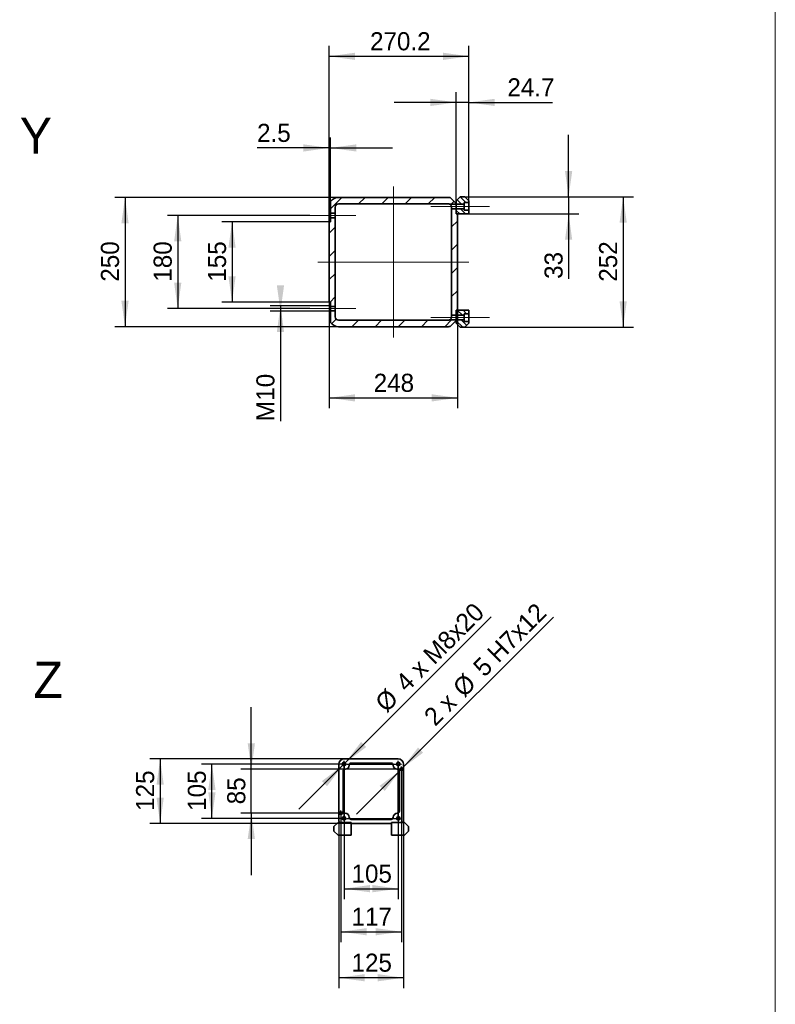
# Model space of a CAD drawing. Header units: millimetres. Extents: x 21 to 401, y 28 to 281.
# Tile 13 of 14: x 328 to 401, y 90 to 185. Entities that reach past the tile are written whole.
import ezdxf

# ---------------------------------------------------------------- set-up
doc = ezdxf.new("R2010")
doc.units = ezdxf.units.MM
doc.linetypes.add('SLD-Durchgehend', pattern=[0])
doc.linetypes.add('SLD-Punktstrich', pattern=[19.05, 15.24, -1.27, 1.27, -1.27])
doc.layers.add('KOPF', color=7, linetype='SLD-Durchgehend')
doc.styles.add('SLDTEXTSTYLE0', font='Gill Sans MT Pro Medium')
doc.styles.add('SLDTEXTSTYLE2', font='GIL_____.TTF')
doc.dimstyles.new('SLDDIMSTYLE4', dxfattribs={"dimtxt": 1.75, "dimasz": 2.5, "dimexe": 0, "dimexo": 0.0625, "dimgap": 0.4375, "dimtad": 1, "dimlfac": 20, "dimrnd": 1e-09, "dimzin": 12, "dimdsep": 46, "dimtxsty": 'SLDTEXTSTYLE2', "dimsah": 1, "dimcen": 0.09, "dimadec": 0, "dimazin": 3, "dimtfac": 1, "dimtmove": 0, "dimatfit": 0, "dimfxl": 1, "dimfrac": 2, "dimtolj": 1, "dimtzin": 12, "dimarcsym": 0})
doc.dimstyles.new('SLDDIMSTYLE5', dxfattribs={"dimtxt": 1.75, "dimasz": 2.5, "dimexe": 0, "dimexo": 0.0625, "dimgap": 0.4375, "dimtad": 1, "dimlfac": 20, "dimrnd": 1e-09, "dimzin": 12, "dimdsep": 46, "dimtxsty": 'SLDTEXTSTYLE2', "dimsah": 1, "dimcen": 0.09, "dimadec": 0, "dimazin": 3, "dimtfac": 1, "dimtofl": 0, "dimtmove": 0, "dimatfit": 3, "dimfxl": 1, "dimfrac": 2, "dimtolj": 1, "dimtzin": 12, "dimarcsym": 0})
doc.dimstyles.new('SLDDIMSTYLE7', dxfattribs={"dimtxt": 1.75, "dimasz": 2.5, "dimexe": 0, "dimexo": 0.0625, "dimgap": 0.4375, "dimtad": 1, "dimlfac": 20, "dimrnd": 1e-09, "dimzin": 12, "dimdsep": 46, "dimtxsty": 'SLDTEXTSTYLE2', "dimsah": 1, "dimcen": 0, "dimadec": 0, "dimazin": 3, "dimtfac": 1, "dimtmove": 0, "dimatfit": 3, "dimfxl": 1, "dimfrac": 2, "dimtolj": 1, "dimtzin": 12, "dimarcsym": 0})

# ---------------------------------------------------------------- blocks, each defined once
blk = doc.blocks.new('_D_31')
at = {"layer": 'KOPF'}
for p, q in [((358.47, 167.969), (336.821, 167.969)), ((337.821, 167.969), (337.821, 155.469)), ((358.47, 155.469), (336.821, 155.469))]:
    blk.add_line(p, q, dxfattribs=at)
for points in [[(337.821, 167.969), (337.471, 165.469), (338.171, 165.469)], [(337.821, 155.469), (338.171, 157.969), (337.471, 157.969)]]:
    blk.add_solid(points, dxfattribs=at)
at = {"layer": 'KOPF', "insert": (335.488, 159.819), "char_height": 1.75, "attachment_point": 1, "rotation": 90, "style": 'SLDTEXTSTYLE2'}
blk.add_mtext('250', dxfattribs=at)
blk = doc.blocks.new('_D_32')
at = {"layer": 'KOPF'}
for p, q in [((357.583, 165.594), (347.175, 165.594)), ((348.175, 165.594), (348.175, 157.844)), ((357.583, 157.844), (347.175, 157.844))]:
    blk.add_line(p, q, dxfattribs=at)
for points in [[(348.175, 165.594), (347.825, 163.094), (348.525, 163.094)], [(348.175, 157.844), (348.525, 160.344), (347.825, 160.344)]]:
    blk.add_solid(points, dxfattribs=at)
at = {"layer": 'KOPF', "insert": (345.843, 159.819), "char_height": 1.75, "attachment_point": 1, "rotation": 90, "style": 'SLDTEXTSTYLE2'}
blk.add_mtext('155', dxfattribs=at)
blk = doc.blocks.new('_D_33')
at = {"layer": 'KOPF'}
for p, q in [((357.583, 165.594), (357.583, 173.75)), ((357.708, 166.006), (357.708, 173.75)), ((357.583, 172.75), (350.597, 172.75)), ((357.583, 172.75), (357.708, 172.75)), ((357.708, 172.75), (363.708, 172.75))]:
    blk.add_line(p, q, dxfattribs=at)
for points in [[(357.583, 172.75), (355.083, 173.1), (355.083, 172.4)], [(357.708, 172.75), (360.208, 172.4), (360.208, 173.1)]]:
    blk.add_solid(points, dxfattribs=at)
at = {"layer": 'KOPF', "insert": (350.597, 175.082), "char_height": 1.75, "attachment_point": 1, "style": 'SLDTEXTSTYLE2'}
blk.add_mtext('2.5', dxfattribs=at)
blk = doc.blocks.new('_D_34')
at = {"layer": 'KOPF'}
for p, q in [((369.858, 167.629), (369.858, 178.151)), ((371.093, 167.629), (371.093, 178.151)), ((369.858, 177.151), (363.858, 177.151)), ((371.093, 177.151), (369.858, 177.151)), ((371.093, 177.151), (379.167, 177.151))]:
    blk.add_line(p, q, dxfattribs=at)
for points in [[(369.858, 177.151), (367.358, 177.501), (367.358, 176.801)], [(371.093, 177.151), (373.593, 176.801), (373.593, 177.501)]]:
    blk.add_solid(points, dxfattribs=at)
at = {"layer": 'KOPF', "insert": (374.814, 179.483), "char_height": 1.75, "attachment_point": 1, "style": 'SLDTEXTSTYLE2'}
blk.add_mtext('24.7', dxfattribs=at)
blk = doc.blocks.new('_D_35')
at = {"layer": 'KOPF'}
for p, q in [((370.703, 168.019), (387.015, 168.019)), ((386.015, 168.019), (386.015, 155.419)), ((370.703, 155.419), (387.015, 155.419))]:
    blk.add_line(p, q, dxfattribs=at)
for points in [[(386.015, 168.019), (385.665, 165.519), (386.365, 165.519)], [(386.015, 155.419), (386.365, 157.919), (385.665, 157.919)]]:
    blk.add_solid(points, dxfattribs=at)
at = {"layer": 'KOPF', "insert": (383.682, 159.819), "char_height": 1.75, "attachment_point": 1, "rotation": 90, "style": 'SLDTEXTSTYLE2'}
blk.add_mtext('252', dxfattribs=at)
blk = doc.blocks.new('_D_36')
at = {"layer": 'KOPF'}
for p, q in [((380.738, 168.019), (380.738, 174.019)), ((370.703, 168.019), (381.738, 168.019)), ((380.738, 168.019), (380.738, 166.369)), ((371.093, 166.369), (381.738, 166.369)), ((380.738, 166.369), (380.738, 160.089))]:
    blk.add_line(p, q, dxfattribs=at)
for points in [[(380.738, 168.019), (381.088, 170.519), (380.388, 170.519)], [(380.738, 166.369), (380.388, 163.869), (381.088, 163.869)]]:
    blk.add_solid(points, dxfattribs=at)
at = {"layer": 'KOPF', "insert": (378.406, 160.089), "char_height": 1.75, "attachment_point": 1, "rotation": 90, "style": 'SLDTEXTSTYLE2'}
blk.add_mtext('33', dxfattribs=at)
blk = doc.blocks.new('_D_37')
at = {"layer": 'KOPF'}
for p, q in [((355.708, 166.219), (341.921, 166.219)), ((342.921, 166.219), (342.921, 157.219)), ((355.708, 157.219), (341.921, 157.219))]:
    blk.add_line(p, q, dxfattribs=at)
for points in [[(342.921, 166.219), (342.571, 163.719), (343.271, 163.719)], [(342.921, 157.219), (343.271, 159.719), (342.571, 159.719)]]:
    blk.add_solid(points, dxfattribs=at)
at = {"layer": 'KOPF', "insert": (340.589, 159.819), "char_height": 1.75, "attachment_point": 1, "rotation": 90, "style": 'SLDTEXTSTYLE2'}
blk.add_mtext('180', dxfattribs=at)
blk = doc.blocks.new('_D_38')
at = {"layer": 'KOPF'}
for p, q in [((357.708, 157.469), (351.861, 157.469)), ((352.861, 157.469), (352.861, 156.969)), ((357.708, 156.969), (351.861, 156.969)), ((352.861, 156.969), (352.861, 146.33))]:
    blk.add_line(p, q, dxfattribs=at)
for points in [[(352.861, 156.969), (353.211, 159.469), (352.511, 159.469)], [(352.861, 157.469), (352.511, 154.969), (353.211, 154.969)]]:
    blk.add_solid(points, dxfattribs=at)
at = {"layer": 'KOPF', "char_height": 1.75, "attachment_point": 1, "rotation": 90, "style": 'SLDTEXTSTYLE2'}
for s, insert in [('10', (350.529, 148.308)), ('M', (350.529, 146.33))]:
    blk.add_mtext(s, dxfattribs=dict(at, insert=insert))
blk = doc.blocks.new('_D_39')
at = {"layer": 'KOPF'}
for p, q in [((357.583, 165.594), (357.583, 182.607)), ((371.093, 167.629), (371.093, 182.607)), ((357.583, 181.607), (371.093, 181.607))]:
    blk.add_line(p, q, dxfattribs=at)
for points in [[(357.583, 181.607), (360.083, 181.257), (360.083, 181.957)], [(371.093, 181.607), (368.593, 181.957), (368.593, 181.257)]]:
    blk.add_solid(points, dxfattribs=at)
at = {"layer": 'KOPF', "insert": (361.528, 183.94), "char_height": 1.75, "attachment_point": 1, "style": 'SLDTEXTSTYLE2'}
blk.add_mtext('270.2', dxfattribs=at)
blk = doc.blocks.new('_D_40')
at = {"layer": 'KOPF'}
for p, q in [((357.583, 157.844), (357.583, 147.585)), ((369.983, 157.069), (369.983, 147.585)), ((357.583, 148.585), (369.983, 148.585))]:
    blk.add_line(p, q, dxfattribs=at)
for points in [[(357.583, 148.585), (360.083, 148.235), (360.083, 148.935)], [(369.983, 148.585), (367.483, 148.935), (367.483, 148.235)]]:
    blk.add_solid(points, dxfattribs=at)
at = {"layer": 'KOPF', "insert": (361.883, 150.918), "char_height": 1.75, "attachment_point": 1, "style": 'SLDTEXTSTYLE2'}
blk.add_mtext('248', dxfattribs=at)
blk = doc.blocks.new('_D_49')
at = {"layer": 'KOPF'}
for p, q in [((358.512, 107.657), (358.512, 91.52)), ((364.762, 107.657), (364.762, 91.52)), ((364.762, 92.52), (358.512, 92.52))]:
    blk.add_line(p, q, dxfattribs=at)
for points in [[(358.512, 92.52), (361.012, 92.17), (361.012, 92.87)], [(364.762, 92.52), (362.262, 92.87), (362.262, 92.17)]]:
    blk.add_solid(points, dxfattribs=at)
at = {"layer": 'KOPF', "insert": (359.738, 94.853), "char_height": 1.75, "attachment_point": 1, "style": 'SLDTEXTSTYLE2'}
blk.add_mtext('125', dxfattribs=at)
blk = doc.blocks.new('_D_50')
at = {"layer": 'KOPF'}
for p, q in [((359.012, 113.182), (359.012, 100.131)), ((364.262, 113.182), (364.262, 100.131)), ((359.012, 101.131), (364.262, 101.131))]:
    blk.add_line(p, q, dxfattribs=at)
for points in [[(359.012, 101.131), (361.512, 100.781), (361.512, 101.481)], [(364.262, 101.131), (361.762, 101.481), (361.762, 100.781)]]:
    blk.add_solid(points, dxfattribs=at)
at = {"layer": 'KOPF', "insert": (359.738, 103.464), "char_height": 1.75, "attachment_point": 1, "style": 'SLDTEXTSTYLE2'}
blk.add_mtext('105', dxfattribs=at)
blk = doc.blocks.new('_D_51')
at = {"layer": 'KOPF'}
for p, q in [((359.012, 113.182), (345.228, 113.182)), ((346.228, 107.932), (346.228, 113.182)), ((359.012, 107.932), (345.228, 107.932))]:
    blk.add_line(p, q, dxfattribs=at)
for points in [[(346.228, 113.182), (345.878, 110.682), (346.578, 110.682)], [(346.228, 107.932), (346.578, 110.432), (345.878, 110.432)]]:
    blk.add_solid(points, dxfattribs=at)
at = {"layer": 'KOPF', "insert": (343.895, 108.657), "char_height": 1.75, "attachment_point": 1, "rotation": 90, "style": 'SLDTEXTSTYLE2'}
blk.add_mtext('105', dxfattribs=at)
blk = doc.blocks.new('_D_52')
at = {"layer": 'KOPF'}
for p, q in [((359.012, 113.682), (340.221, 113.682)), ((341.221, 113.682), (341.221, 107.432)), ((359.687, 107.432), (340.221, 107.432))]:
    blk.add_line(p, q, dxfattribs=at)
for points in [[(341.221, 113.682), (340.871, 111.182), (341.571, 111.182)], [(341.221, 107.432), (341.571, 109.932), (340.871, 109.932)]]:
    blk.add_solid(points, dxfattribs=at)
at = {"layer": 'KOPF', "insert": (338.888, 108.657), "char_height": 1.75, "attachment_point": 1, "rotation": 90, "style": 'SLDTEXTSTYLE2'}
blk.add_mtext('125', dxfattribs=at)
blk = doc.blocks.new('_D_53')
at = {"layer": 'KOPF'}
for p, q in [((364.562, 112.682), (364.562, 95.969)), ((358.712, 108.432), (358.712, 95.969)), ((358.712, 96.969), (364.562, 96.969))]:
    blk.add_line(p, q, dxfattribs=at)
for points in [[(358.712, 96.969), (361.212, 96.619), (361.212, 97.319)], [(364.562, 96.969), (362.062, 97.319), (362.062, 96.619)]]:
    blk.add_solid(points, dxfattribs=at)
at = {"layer": 'KOPF', "insert": (359.738, 99.301), "char_height": 1.75, "attachment_point": 1, "style": 'SLDTEXTSTYLE2'}
blk.add_mtext('117', dxfattribs=at)
blk = doc.blocks.new('_D_54')
at = {"layer": 'KOPF'}
for p, q in [((350.041, 112.682), (350.041, 118.682)), ((364.562, 112.682), (349.041, 112.682)), ((350.041, 108.432), (350.041, 112.682)), ((358.712, 108.432), (349.041, 108.432)), ((350.041, 108.432), (350.041, 102.432))]:
    blk.add_line(p, q, dxfattribs=at)
for points in [[(350.041, 112.682), (350.391, 115.182), (349.691, 115.182)], [(350.041, 108.432), (349.691, 105.932), (350.391, 105.932)]]:
    blk.add_solid(points, dxfattribs=at)
at = {"layer": 'KOPF', "insert": (347.708, 109.29), "char_height": 1.75, "attachment_point": 1, "rotation": 90, "style": 'SLDTEXTSTYLE2'}
blk.add_mtext('85', dxfattribs=at)
blk = doc.blocks.new('_D_55')
at = {"layer": 'KOPF'}
for p, q in [((364.65, 112.77), (379.273, 127.393)), ((364.474, 112.593), (360.231, 108.35)), ((364.65, 112.77), (364.474, 112.593))]:
    blk.add_line(p, q, dxfattribs=at)
for points in [[(364.65, 112.77), (366.666, 114.29), (366.171, 114.785)], [(364.474, 112.593), (362.458, 111.073), (362.953, 110.578)]]:
    blk.add_solid(points, dxfattribs=at)
at = {"layer": 'KOPF', "char_height": 1.75, "attachment_point": 1, "rotation": 45, "style": 'SLDTEXTSTYLE2'}
for s, insert in [(' H7x12', (372.247, 123.646)), ('5', (371.351, 122.751)), ('%%c', (369.379, 120.778)), ('2 x ', (366.591, 117.991))]:
    blk.add_mtext(s, dxfattribs=dict(at, insert=insert))
blk = doc.blocks.new('_D_56')
at = {"layer": 'KOPF'}
for p, q in [((359.132, 113.302), (373.246, 127.415)), ((359.132, 113.302), (358.892, 113.061)), ((358.892, 113.061), (354.649, 108.819))]:
    blk.add_line(p, q, dxfattribs=at)
for points in [[(359.132, 113.302), (361.148, 114.822), (360.653, 115.317)], [(358.892, 113.061), (356.877, 111.541), (357.372, 111.046)]]:
    blk.add_solid(points, dxfattribs=at)
at = {"layer": 'KOPF', "char_height": 1.75, "attachment_point": 1, "rotation": 45, "style": 'SLDTEXTSTYLE2'}
for s, insert in [('4 x M8x20', (363.837, 121.287)), ('%%c', (361.865, 119.315))]:
    blk.add_mtext(s, dxfattribs=dict(at, insert=insert))
blk = doc.blocks.new('SW_CENTERMARKSYMBOL_0')
at = {"layer": 'KOPF', "color": 0}
for p, q in [((-0.25, 0), (-0.295, 0)), ((0, 0), (-0.125, 0)), ((0, 0.25), (0, 0.295)), ((0, 0), (0, 0.125)), ((0, 0), (0, -0.125)), ((0, 0), (0.125, 0)), ((0.25, 0), (5, 0)), ((5.25, 0), (5.125, 0)), ((5.25, 0.25), (5.25, 0.295)), ((5.25, 0), (5.25, 0.125)), ((5.25, 0), (5.25, -0.125)), ((5.25, 0), (5.375, 0)), ((5.5, 0), (5.545, 0)), ((0, -5), (0, -0.25)), ((5.25, -5), (5.25, -0.25)), ((5.425, -0.5), (5.3, -0.5)), ((5.55, -0.5), (5.425, -0.5)), ((5.55, -0.375), (5.55, -0.25)), ((5.55, -0.5), (5.55, -0.375)), ((5.55, -0.5), (5.55, -0.625)), ((5.55, -0.5), (5.675, -0.5)), ((5.55, -0.625), (5.55, -0.75)), ((5.675, -0.5), (5.8, -0.5)), ((-0.425, -4.75), (-0.55, -4.75)), ((-0.3, -4.75), (-0.425, -4.75)), ((-0.3, -4.625), (-0.3, -4.5)), ((-0.3, -4.75), (-0.3, -4.625)), ((-0.3, -4.75), (-0.3, -4.875)), ((-0.3, -4.75), (-0.175, -4.75)), ((-0.175, -4.75), (-0.05, -4.75)), ((-0.3, -4.875), (-0.3, -5)), ((-0.25, -5.25), (-0.295, -5.25)), ((0, -5.25), (-0.125, -5.25)), ((0, -5.25), (0, -5.125)), ((0, -5.25), (0, -5.375)), ((0, -5.25), (0.125, -5.25)), ((0, -5.5), (0, -5.545)), ((0.25, -5.25), (5, -5.25)), ((5.25, -5.25), (5.125, -5.25)), ((5.25, -5.25), (5.25, -5.125)), ((5.25, -5.25), (5.25, -5.375)), ((5.25, -5.25), (5.375, -5.25)), ((5.25, -5.5), (5.25, -5.545)), ((5.5, -5.25), (5.545, -5.25))]:
    blk.add_line(p, q, dxfattribs=at)

msp = doc.modelspace()

# ---------------------------------------------------------------- hatches: boundary and pattern name
at = {"linetype": 'SLD-Durchgehend', "lineweight": 18}
h = msp.add_hatch(dxfattribs=at)
h.set_pattern_fill('ANSI31', scale=0.5, style=0)
edge = h.paths.add_edge_path(flags=0)
edge.add_line((357.70771, 166.43127), (358.15771, 166.43127))
edge.add_line((358.15771, 166.43127), (358.15771, 167.03127))
edge.add_arc((358.47021, 167.03127), 0.3125, 90, 180, ccw=False)
edge.add_line((358.47021, 167.34377), (369.09521, 167.34377))
edge.add_arc((369.09521, 167.03127), 0.3125, 66.9260819, 90, ccw=False)
edge.add_line((369.21768, 167.31877), (369.85771, 167.31877))
edge.add_line((369.85771, 167.31877), (369.85771, 167.36877))
edge.add_line((369.85771, 167.36877), (369.27514, 167.95134))
edge.add_arc((369.09521, 167.03127), 0.9375, 78.9349453, 90)
edge.add_line((369.09521, 167.96877), (358.47021, 167.96877))
edge.add_arc((358.47021, 167.03127), 0.9375, 90, 144.4228974)
edge.add_line((357.70771, 167.5767), (357.70771, 166.43127))
h = msp.add_hatch(dxfattribs=at)
h.set_pattern_fill('ANSI31', scale=0.125, angle=90, style=0)
h.paths.add_polyline_path([(369.85771, 167.62877), (369.85771, 167.31877), (370.64271, 167.31877), (370.64271, 167.46877), (371.09271, 167.46877), (371.09271, 167.62877), (370.70271, 168.01877), (370.24771, 168.01877)], flags=0)
h = msp.add_hatch(dxfattribs=at)
h.set_pattern_fill('ANSI31', scale=0.5, style=0)
h.paths.add_polyline_path([(369.40771, 156.56877), (369.85771, 156.56877), (369.85771, 157.06877), (369.98271, 157.06877), (369.98271, 166.36877), (369.85771, 166.36877), (369.85771, 166.86877), (369.40771, 166.86877)], flags=0)
h = msp.add_hatch(dxfattribs=at)
h.set_pattern_fill('ANSI31', scale=0.125, angle=90, style=0)
h.paths.add_polyline_path([(369.85771, 166.36877), (371.09271, 166.36877), (371.09271, 166.71877), (370.64271, 166.71877), (370.64271, 166.86877), (369.85771, 166.86877)], flags=0)
h = msp.add_hatch(dxfattribs=at)
h.set_pattern_fill('ANSI31', scale=0.5, style=0)
h.paths.add_polyline_path([(357.70771, 165.59377), (357.58271, 165.59377), (357.58271, 157.84377), (357.70771, 157.84377), (357.70771, 157.43127), (358.15771, 157.43127), (358.15771, 166.00627), (357.70771, 166.00627)], flags=0)
h = msp.add_hatch(dxfattribs=at)
h.set_pattern_fill('ANSI31', scale=0.5, style=0)
edge = h.paths.add_edge_path(flags=0)
edge.add_line((358.15771, 157.00627), (357.70771, 157.00627))
edge.add_line((357.70771, 157.00627), (357.70771, 155.86083))
edge.add_arc((358.47021, 156.40627), 0.9375, 215.5771026, 270)
edge.add_line((358.47021, 155.46877), (369.09521, 155.46877))
edge.add_arc((369.09521, 156.40627), 0.9375, 270, 281.0650547)
edge.add_line((369.27514, 155.4862), (369.85771, 156.06877))
edge.add_line((369.85771, 156.06877), (369.85771, 156.11877))
edge.add_line((369.85771, 156.11877), (369.21768, 156.11877))
edge.add_arc((369.09521, 156.40627), 0.3125, 270, 293.0739181, ccw=False)
edge.add_line((369.09521, 156.09377), (358.47021, 156.09377))
edge.add_arc((358.47021, 156.40627), 0.3125, 180, 270, ccw=False)
edge.add_line((358.15771, 156.40627), (358.15771, 157.00627))
h = msp.add_hatch(dxfattribs=at)
h.set_pattern_fill('ANSI31', scale=0.125, angle=90, style=0)
h.paths.add_polyline_path([(371.09271, 156.71877), (371.09271, 157.06877), (369.85771, 157.06877), (369.85771, 156.56877), (370.64271, 156.56877), (370.64271, 156.71877)], flags=0)
h = msp.add_hatch(dxfattribs=at)
h.set_pattern_fill('ANSI31', scale=0.125, angle=90, style=0)
h.paths.add_polyline_path([(370.70271, 155.41877), (371.09271, 155.80877), (371.09271, 155.96877), (370.64271, 155.96877), (370.64271, 156.11877), (369.85771, 156.11877), (369.85771, 155.80877), (370.24771, 155.41877)], flags=0)

# ---------------------------------------------------------------- linework, layer by layer
at = {"color": 7, "linetype": 'SLD-Durchgehend', "lineweight": 35}
for p, q in [((357.70771, 166.43127), (357.70771, 167.5767)), ((369.09521, 167.96877), (358.47021, 167.96877)), ((369.27514, 167.95134), (369.85771, 167.36877)), ((369.85771, 167.62877), (370.24771, 168.01877)), ((369.85771, 167.31877), (369.85771, 167.62877)), ((370.24771, 168.01877), (370.70271, 168.01877)), ((370.70271, 168.01877), (371.09271, 167.62877)), ((371.09271, 167.62877), (371.09271, 167.46877)), ((358.15771, 167.03127), (358.15771, 166.43127)), ((369.09521, 167.34377), (358.47021, 167.34377)), ((369.85771, 167.31877), (369.21768, 167.31877)), ((369.40771, 166.86877), (369.40771, 167.03127)), ((369.40771, 166.86877), (369.85771, 166.86877)), ((369.40771, 156.56877), (369.40771, 166.86877)), ((369.85771, 167.36877), (369.85771, 167.31877)), ((369.85771, 166.86877), (369.85771, 167.31877)), ((370.64271, 167.31877), (369.85771, 167.31877)), ((369.85771, 166.86877), (370.64271, 166.86877)), ((369.85771, 166.36877), (369.85771, 166.86877)), ((371.09271, 167.46877), (370.64271, 167.46877)), ((370.64271, 167.46877), (370.64271, 167.31877)), ((370.64271, 166.86877), (370.64271, 167.31877)), ((370.64271, 166.86877), (370.64271, 166.71877)), ((370.64271, 166.71877), (371.09271, 166.71877)), ((371.09271, 166.71877), (371.09271, 167.46877)), ((371.09271, 166.71877), (371.09271, 166.36877)), ((358.15771, 166.43127), (357.70771, 166.43127)), ((357.70771, 166.43127), (357.70771, 166.00627)), ((357.70771, 166.00627), (358.15771, 166.00627)), ((357.70771, 165.59377), (357.70771, 166.00627)), ((358.15771, 166.43127), (358.15771, 166.00627)), ((358.15771, 166.00627), (358.15771, 157.43127)), ((371.09271, 166.36877), (369.85771, 166.36877)), ((369.85771, 166.36877), (369.98271, 166.36877)), ((369.98271, 166.36877), (369.98271, 157.06877)), ((357.58271, 157.84377), (357.58271, 165.59377)), ((357.58271, 165.59377), (357.70771, 165.59377)), ((357.70771, 157.84377), (357.58271, 157.84377)), ((357.70771, 157.43127), (357.70771, 157.84377)), ((358.15771, 157.43127), (357.70771, 157.43127)), ((357.70771, 157.43127), (357.70771, 157.00627)), ((358.15771, 157.43127), (358.15771, 157.00627)), ((357.70771, 157.00627), (358.15771, 157.00627)), ((357.70771, 155.86083), (357.70771, 157.00627)), ((358.15771, 157.00627), (358.15771, 156.40627)), ((369.40771, 156.40627), (369.40771, 156.56877)), ((369.85771, 156.56877), (369.40771, 156.56877)), ((371.09271, 157.06877), (369.85771, 157.06877)), ((369.85771, 157.06877), (369.85771, 156.56877)), ((369.98271, 157.06877), (369.85771, 157.06877)), ((370.64271, 156.56877), (369.85771, 156.56877)), ((369.85771, 156.56877), (369.85771, 156.11877)), ((371.09271, 156.71877), (370.64271, 156.71877)), ((370.64271, 156.71877), (370.64271, 156.56877)), ((370.64271, 156.11877), (370.64271, 156.56877)), ((371.09271, 156.71877), (371.09271, 157.06877)), ((371.09271, 155.96877), (371.09271, 156.71877)), ((358.47021, 156.09377), (369.09521, 156.09377)), ((358.47021, 155.46877), (369.09521, 155.46877)), ((369.21768, 156.11877), (369.85771, 156.11877)), ((369.85771, 156.06877), (369.27514, 155.4862)), ((369.85771, 156.11877), (370.64271, 156.11877)), ((369.85771, 156.11877), (369.85771, 155.80877)), ((369.85771, 156.11877), (369.85771, 156.06877)), ((369.85771, 155.80877), (370.24771, 155.41877)), ((370.24771, 155.41877), (370.70271, 155.41877)), ((370.64271, 156.11877), (370.64271, 155.96877)), ((370.64271, 155.96877), (371.09271, 155.96877)), ((370.70271, 155.41877), (371.09271, 155.80877)), ((371.09271, 155.80877), (371.09271, 155.96877)), ((359.01208, 113.68151), (364.26208, 113.68151)), ((358.51208, 107.65651), (358.51208, 113.18151)), ((358.91208, 108.63151), (358.91208, 112.48151)), ((363.56208, 113.28151), (359.71208, 113.28151)), ((364.36208, 108.63151), (364.36208, 112.48151)), ((364.76208, 113.18151), (364.76208, 107.65651)), ((358.63708, 107.53151), (358.51208, 107.65651)), ((363.56208, 107.83151), (359.71208, 107.83151)), ((364.76208, 107.65651), (364.63708, 107.53151)), ((358.42708, 107.53151), (358.03708, 107.14151)), ((358.03708, 107.14151), (358.03708, 106.68651)), ((358.42708, 106.29651), (358.03708, 106.68651)), ((358.63708, 107.53151), (358.42708, 107.53151)), ((359.68708, 107.53151), (358.63708, 107.53151)), ((359.68708, 107.43151), (359.68708, 107.53151)), ((363.58708, 107.43151), (359.68708, 107.43151)), ((359.68708, 107.43151), (359.68708, 106.29651)), ((363.58708, 107.53151), (363.58708, 107.43151)), ((364.63708, 107.53151), (363.58708, 107.53151)), ((363.58708, 107.43151), (363.58708, 106.29651)), ((364.63708, 107.53151), (364.84708, 107.53151)), ((364.84708, 107.53151), (365.23708, 107.14151)), ((364.84708, 106.29651), (365.23708, 106.68651)), ((365.23708, 107.14151), (365.23708, 106.68651)), ((359.68708, 106.29651), (358.42708, 106.29651)), ((363.58708, 106.29651), (364.84708, 106.29651))]:
    msp.add_line(p, q, dxfattribs=at)
for centre, radius in [((359.01208, 113.18151), 0.17), ((364.26208, 113.18151), 0.17), ((364.56208, 112.68151), 0.125), ((358.71208, 108.43151), 0.125), ((359.01208, 107.93151), 0.17), ((364.26208, 107.93151), 0.17)]:
    msp.add_circle(centre, radius, dxfattribs=at)
for centre, radius, start, end in [((358.47021, 167.03127), 0.9375, 90, 144.4228974), ((369.09521, 167.03127), 0.9375, 78.9349453, 90), ((358.47021, 167.03127), 0.3125, 90, 180), ((369.09521, 167.03127), 0.3125, 66.9260819, 90), ((358.47021, 156.40627), 0.3125, 180, 270), ((358.47021, 156.40627), 0.9375, 215.5771026, 270), ((369.09521, 156.40627), 0.3125, 270, 293.0739181), ((369.09521, 156.40627), 0.9375, 270, 281.0650547), ((359.01208, 113.18151), 0.5, 90, 180), ((364.26208, 113.18151), 0.5, 0, 90), ((359.11208, 112.48151), 0.2, 90, 180), ((359.11208, 113.08151), 0.4, 270, 0), ((359.71208, 113.08151), 0.2, 90, 180), ((363.56208, 113.08151), 0.2, 0, 90), ((364.16208, 113.08151), 0.4, 180, 270), ((364.16208, 112.48151), 0.2, 0, 90), ((359.11208, 108.63151), 0.2, 180, 270), ((364.16208, 108.63151), 0.2, 270, 0), ((359.11208, 108.03151), 0.4, 0, 90), ((359.71208, 108.03151), 0.2, 180, 270), ((363.56208, 108.03151), 0.2, 270, 0), ((364.16208, 108.03151), 0.4, 90, 180)]:
    msp.add_arc(centre, radius, start, end, dxfattribs=at)
for points, knots in [([(369.40771, 167.03127), (369.40771, 167.05014), (369.40601, 167.0692), (369.40065, 167.09802), (369.3984, 167.10758), (369.39311, 167.12615), (369.39007, 167.13522), (369.38319, 167.15299), (369.37934, 167.16169), (369.37112, 167.17829), (369.36672, 167.18624), (369.35741, 167.20153), (369.35246, 167.2089), (369.34225, 167.22285), (369.33699, 167.22942), (369.32084, 167.2481), (369.30957, 167.25916), (369.28648, 167.27886), (369.27482, 167.28734), (369.25813, 167.29802), (369.25268, 167.30126), (369.2423, 167.30705), (369.23732, 167.30963), (369.2285, 167.31396), (369.2247, 167.31569), (369.21923, 167.31812), (369.21768, 167.31877), (369.21768, 167.31877)], [0, 0, 0, 0, 0.125, 0.125, 0.1875, 0.1875, 0.25, 0.25, 0.3125, 0.3125, 0.375, 0.375, 0.4375, 0.4375, 0.5, 0.5, 0.625, 0.625, 0.75, 0.75, 0.8125, 0.8125, 0.875, 0.875, 0.9375, 0.9375, 1, 1, 1, 1]), ([(369.21768, 156.11877), (369.21768, 156.11877), (369.21807, 156.11893), (369.21953, 156.11956), (369.2206, 156.12003), (369.22468, 156.12183), (369.22852, 156.12359), (369.24162, 156.13002), (369.25259, 156.13596), (369.27495, 156.15029), (369.28652, 156.15871), (369.30953, 156.17834), (369.32098, 156.18958), (369.34244, 156.21443), (369.35258, 156.22812), (369.36657, 156.25103), (369.37105, 156.25911), (369.37928, 156.27572), (369.38307, 156.28428), (369.39338, 156.31082), (369.39884, 156.32986), (369.40417, 156.35836), (369.4055, 156.36792), (369.40727, 156.38715), (369.40771, 156.39681), (369.40771, 156.40627)], [0, 0, 0, 0, 0.03125, 0.03125, 0.0625, 0.0625, 0.125, 0.125, 0.25, 0.25, 0.375, 0.375, 0.5, 0.5, 0.625, 0.625, 0.6875, 0.6875, 0.75, 0.75, 0.875, 0.875, 0.9375, 0.9375, 1, 1, 1, 1])]:
    msp.add_open_spline(points, degree=3, knots=knots, dxfattribs=at)
at = {"layer": 'KOPF', "lineweight": 18}
msp.add_line((400.73608, 193.32761), (400.73608, 28.32761), dxfattribs=at)
at = {"layer": 'KOPF', "color": 7, "linetype": 'SLD-Punktstrich', "lineweight": 18, "ltscale": 2.5}
for p, q in [((363.78271, 154.40627), (363.78271, 169.03127)), ((371.09521, 161.71877), (356.47021, 161.71877))]:
    msp.add_line(p, q, dxfattribs=at)
at = {"layer": 'KOPF', "linetype": 'SLD-Punktstrich', "lineweight": 18, "ltscale": 2.5}
for p, q in [((367.40771, 167.09377), (369.85771, 167.09377)), ((369.85771, 167.09377), (370.64271, 167.09377)), ((370.64271, 167.09377), (373.09271, 167.09377)), ((360.15771, 166.21877), (355.70771, 166.21877)), ((360.15771, 157.21877), (355.70771, 157.21877)), ((367.40771, 156.34377), (369.85771, 156.34377)), ((369.85771, 156.34377), (370.64271, 156.34377)), ((370.64271, 156.34377), (373.09271, 156.34377))]:
    msp.add_line(p, q, dxfattribs=at)

# ---------------------------------------------------------------- block references
at = {"layer": 'KOPF'}
msp.add_blockref('SW_CENTERMARKSYMBOL_0', (359.01208, 113.18151), dxfattribs=at)

# ---------------------------------------------------------------- texts
at = {"layer": 'KOPF', "color": 7, "char_height": 3.5, "attachment_point": 1, "style": 'SLDTEXTSTYLE0'}
for s, insert in [('Y', (327.63493, 175.68012)), ('Z', (328.95162, 123.06533))]:
    msp.add_mtext(s, dxfattribs=dict(at, insert=insert))

# ---------------------------------------------------------------- dimensions: what is measured, and where the dimension line sits
at = {"layer": 'KOPF'}
for base, p1, p2, dimstyle, picture, middle in [((371.09271, 181.60739), (357.58271, 165.59377), (371.09271, 167.62877), 'SLDDIMSTYLE5', '_D_39', (364.33771, 181.60739)), ((369.85771, 177.15095), (371.09271, 167.62877), (369.85771, 167.62877), 'SLDDIMSTYLE4', '_D_34', (376.99072, 177.15095)), ((357.70771, 172.74983), (357.58271, 165.59377), (357.70771, 166.00627), 'SLDDIMSTYLE4', '_D_33', (352.14057, 172.74983)), ((369.98271, 148.58534), (357.58271, 157.84377), (369.98271, 157.06877), 'SLDDIMSTYLE5', '_D_40', (363.78271, 148.58534)), ((364.56208, 96.96859), (358.71208, 108.43151), (364.56208, 112.68151), 'SLDDIMSTYLE5', '_D_53', (361.63708, 96.96859)), ((364.26208, 101.13144), (359.01208, 113.18151), (364.26208, 113.18151), 'SLDDIMSTYLE5', '_D_50', (361.63708, 101.13144)), ((358.51208, 92.52023), (364.76208, 107.65651), (358.51208, 107.65651), 'SLDDIMSTYLE5', '_D_49', (361.63708, 92.52023))]:
    dim = msp.add_linear_dim(base=base, p1=p1, p2=p2, dimstyle=dimstyle, dxfattribs=at)
    dim.commit()
    dim.dimension.update_dxf_attribs({"geometry": picture, "text_midpoint": middle, "dimtype": 160})
for base, p1, p2, dimstyle, picture, middle in [((380.7382, 166.36877), (370.70271, 168.01877), (371.09271, 166.36877), 'SLDDIMSTYLE4', '_D_36', (380.7382, 161.35501)), ((337.82096, 155.46877), (358.47021, 167.96877), (358.47021, 155.46877), 'SLDDIMSTYLE5', '_D_31', (337.82096, 161.71877)), ((386.01498, 155.41877), (370.70271, 168.01877), (370.70271, 155.41877), 'SLDDIMSTYLE5', '_D_35', (386.01498, 161.71877)), ((342.92119, 157.21877), (355.70771, 166.21877), (355.70771, 157.21877), 'SLDDIMSTYLE5', '_D_37', (342.92119, 161.71877)), ((348.17535, 157.84377), (357.58271, 165.59377), (357.58271, 157.84377), 'SLDDIMSTYLE5', '_D_32', (348.17535, 161.71877)), ((350.04096, 112.68151), (358.71208, 108.43151), (364.56208, 112.68151), 'SLDDIMSTYLE4', '_D_54', (350.04096, 110.55651)), ((341.22067, 107.43151), (359.01208, 113.68151), (359.68708, 107.43151), 'SLDDIMSTYLE5', '_D_52', (341.22067, 110.55651)), ((346.22795, 113.18151), (359.01208, 107.93151), (359.01208, 113.18151), 'SLDDIMSTYLE5', '_D_51', (346.22795, 110.55651))]:
    dim = msp.add_linear_dim(base=base, p1=p1, p2=p2, angle=90, dimstyle=dimstyle, dxfattribs=at)
    dim.commit()
    dim.dimension.update_dxf_attribs({"geometry": picture, "text_midpoint": middle, "dimtype": 160})
dim = msp.add_linear_dim(base=(352.86119, 156.96877), p1=(357.70771, 157.46877), p2=(357.70771, 156.96877), angle=90, text='M<>', dimstyle='SLDDIMSTYLE5', dxfattribs=at)
dim.commit()
dim.dimension.update_dxf_attribs({"geometry": '_D_38', "text_midpoint": (352.86119, 148.58534), "dimtype": 160})
dim = msp.add_diameter_dim_2p(p1=(359.13229, 113.30171), p2=(358.89187, 113.0613), dimstyle='SLDDIMSTYLE7', dxfattribs=at)
dim.commit()
dim.dimension.update_dxf_attribs({"geometry": '_D_56', "text_midpoint": (368.44837, 122.61779), "dimtype": 163})
dim = msp.add_diameter_dim_2p(p1=(364.65047, 112.76989), p2=(364.47369, 112.59312), text='2 x <> H7x12', dimstyle='SLDDIMSTYLE7', dxfattribs=at)
dim.commit()
dim.dimension.update_dxf_attribs({"geometry": '_D_55', "text_midpoint": (373.82632, 121.94575), "dimtype": 163})

doc.saveas('drawing.dxf')
